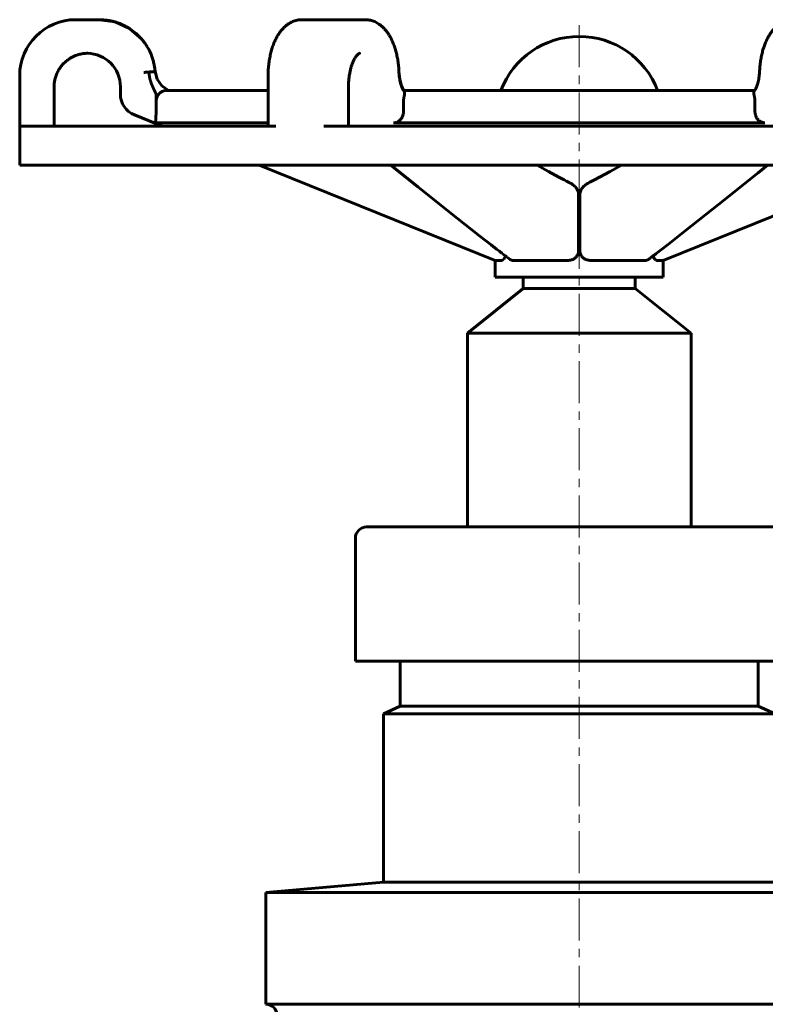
# Model space of a CAD drawing. Header units: millimetres. Extents: x 60 to 268, y 48 to 375.
# Tile 2 of 3: x 64 to 197, y 200 to 375. Entities that reach past the tile are written whole.
import ezdxf

# ---------------------------------------------------------------- set-up
doc = ezdxf.new("R2010")
doc.units = ezdxf.units.MM
doc.linetypes.add('K5LT_AXLED', pattern=[12, 7.5, -1.5, 1.5, -1.5])
doc.linetypes.add('K5LT_BASIC', pattern=[0])
doc.layers.add('Системный слой (1)', color=7, linetype='Continuous', true_color=0x6c6c6c)

# ---------------------------------------------------------------- blocks, each defined once
blk = doc.blocks.new('U0')
at = {"layer": 'Системный слой (1)', "color": 150, "linetype": 'K5LT_BASIC', "lineweight": 60, "true_color": 0x0080ff}
for p, q in [((177.01, 333.22), (177, 333.23)), ((177, 333.23), (177, 333.23)), ((177.01, 333.21), (177.01, 333.22)), ((177.03, 333.16), (177.01, 333.21)), ((177.01, 333.21), (177.01, 333.21)), ((177.05, 333.1), (177.03, 333.16)), ((177.06, 333.08), (177.05, 333.1)), ((177.07, 333.06), (177.06, 333.08)), ((177.07, 333.05), (177.07, 333.06)), ((177.07, 333.06), (177.07, 333.06)), ((177.09, 333.01), (177.07, 333.05)), ((177.11, 332.96), (177.09, 333.01)), ((177.12, 332.93), (177.11, 332.96)), ((177.13, 332.92), (177.12, 332.93)), ((177.13, 332.91), (177.13, 332.92)), ((177.13, 332.92), (177.13, 332.92)), ((177.16, 332.87), (177.13, 332.91)), ((177.19, 332.82), (177.16, 332.87)), ((177.2, 332.8), (177.19, 332.82)), ((177.21, 332.79), (177.2, 332.8)), ((177.21, 332.78), (177.21, 332.79)), ((177.24, 332.74), (177.21, 332.78)), ((177.21, 332.78), (177.21, 332.78)), ((177.27, 332.7), (177.24, 332.74)), ((177.28, 332.68), (177.27, 332.7)), ((177.29, 332.68), (177.28, 332.68)), ((177.29, 332.67), (177.29, 332.68)), ((177.33, 332.63), (177.29, 332.67)), ((177.29, 332.67), (177.29, 332.67)), ((177.35, 332.61), (177.33, 332.63)), ((177.36, 332.6), (177.35, 332.61)), ((177.37, 332.59), (177.36, 332.6)), ((177.39, 332.57), (177.37, 332.59)), ((177.37, 332.59), (177.37, 332.59)), ((177.37, 332.59), (177.37, 332.59)), ((177.41, 332.55), (177.39, 332.57)), ((177.42, 332.55), (177.41, 332.55)), ((177.42, 332.54), (177.42, 332.55)), ((177.43, 332.54), (177.42, 332.54)), ((177.42, 332.54), (177.42, 332.54)), ((177.44, 332.53), (177.43, 332.54)), ((177.46, 332.52), (177.44, 332.53)), ((177.47, 332.51), (177.46, 332.52)), ((177.49, 332.5), (177.47, 332.51)), ((177.47, 332.51), (177.47, 332.51)), ((177.47, 332.51), (177.47, 332.51)), ((177.47, 332.51), (177.47, 332.51)), ((177.5, 332.49), (177.49, 332.5)), ((177.51, 332.49), (177.5, 332.49)), ((177.51, 332.48), (177.51, 332.49)), ((177.52, 332.48), (177.51, 332.48)), ((177.53, 332.48), (177.52, 332.48)), ((177.52, 332.48), (177.52, 332.48)), ((177.55, 332.47), (177.53, 332.48)), ((177.56, 332.46), (177.55, 332.47)), ((177.55, 332.47), (177.55, 332.47)), ((177.57, 332.46), (177.56, 332.46)), ((177.56, 332.46), (177.56, 332.46)), ((177.56, 332.46), (177.56, 332.46)), ((177.59, 332.45), (177.57, 332.46)), ((177.6, 332.45), (177.59, 332.45)), ((177.6, 332.45), (177.6, 332.45)), ((177.62, 332.45), (177.6, 332.45)), ((177.6, 332.45), (177.6, 332.45)), ((177.6, 332.45), (177.6, 332.45)), ((177.63, 332.44), (177.62, 332.45)), ((177.64, 332.44), (177.63, 332.44)), ((177.65, 332.44), (177.64, 332.44)), ((177.64, 332.44), (177.64, 332.44)), ((177.69, 332.44), (177.65, 332.44)), ((177.65, 332.44), (177.65, 332.44))]:
    blk.add_line(p, q, dxfattribs=at)
blk = doc.blocks.new('U1')
at = {"layer": 'Системный слой (1)', "color": 150, "linetype": 'K5LT_BASIC', "lineweight": 60, "true_color": 0x0080ff}
for p, q in [((238.37, 356.44), (243.3, 358.43)), ((178.81, 332.44), (220.99, 349.44))]:
    blk.add_line(p, q, dxfattribs=at)
blk = doc.blocks.new('U2')
at = {"layer": 'Системный слой (1)', "color": 150, "linetype": 'K5LT_BASIC', "lineweight": 60, "true_color": 0x0080ff}
for p, q in [((167.45, 347.32), (169.31, 348.33)), ((169.31, 348.33), (171.34, 349.43)), ((171.34, 349.43), (171.36, 349.44)), ((165.83, 346.46), (166.06, 346.59)), ((166.06, 346.59), (166.52, 346.83)), ((166.52, 346.83), (167.45, 347.32)), ((165.27, 346.17), (165.45, 346.26)), ((165.45, 346.26), (165.45, 346.27)), ((165.45, 346.27), (165.45, 346.27)), ((165.45, 346.27), (165.45, 346.27)), ((165.45, 346.27), (165.45, 346.27)), ((165.45, 346.27), (165.46, 346.27)), ((165.45, 346.26), (165.45, 346.26)), ((165.45, 346.26), (165.45, 346.26)), ((165.45, 346.26), (165.45, 346.26)), ((165.45, 346.26), (165.45, 346.26)), ((165.45, 346.26), (165.45, 346.26)), ((165.45, 346.26), (165.45, 346.26)), ((165.46, 346.27), (165.48, 346.28)), ((165.46, 346.27), (165.46, 346.27)), ((165.46, 346.27), (165.46, 346.27)), ((165.48, 346.28), (165.5, 346.29)), ((165.5, 346.29), (165.52, 346.3)), ((165.52, 346.3), (165.53, 346.31)), ((165.53, 346.31), (165.53, 346.31)), ((165.53, 346.31), (165.53, 346.31)), ((165.53, 346.31), (165.54, 346.31)), ((165.54, 346.31), (165.56, 346.32)), ((165.54, 346.31), (165.54, 346.31)), ((165.56, 346.32), (165.59, 346.34)), ((165.59, 346.34), (165.59, 346.34)), ((165.59, 346.34), (165.59, 346.34)), ((165.59, 346.34), (165.59, 346.34)), ((165.59, 346.34), (165.59, 346.34)), ((165.59, 346.34), (165.6, 346.34)), ((165.6, 346.34), (165.61, 346.35)), ((165.6, 346.34), (165.6, 346.34)), ((165.6, 346.34), (165.6, 346.34)), ((165.6, 346.34), (165.6, 346.34)), ((165.6, 346.34), (165.6, 346.34)), ((165.6, 346.34), (165.6, 346.34)), ((165.6, 346.34), (165.6, 346.34)), ((165.6, 346.34), (165.6, 346.34)), ((165.61, 346.35), (165.63, 346.36)), ((165.61, 346.35), (165.61, 346.35)), ((165.63, 346.36), (165.66, 346.37)), ((165.66, 346.37), (165.72, 346.4)), ((165.72, 346.4), (165.83, 346.46))]:
    blk.add_line(p, q, dxfattribs=at)
blk = doc.blocks.new('U3')
at = {"layer": 'Системный слой (1)', "color": 150, "linetype": 'K5LT_BASIC', "lineweight": 60, "true_color": 0x0080ff}
for p, q in [((134.96, 345.58), (130.16, 349.44)), ((142.05, 339.93), (134.96, 345.58)), ((146.02, 336.79), (142.05, 339.93)), ((148.04, 335.21), (146.02, 336.79)), ((149.02, 334.45), (148.04, 335.21)), ((149.53, 334.06), (149.02, 334.45)), ((149.78, 333.87), (149.53, 334.06)), ((149.91, 333.77), (149.78, 333.87)), ((149.97, 333.72), (149.91, 333.77)), ((150.01, 333.7), (149.97, 333.72)), ((150.02, 333.68), (150.01, 333.7)), ((150.03, 333.68), (150.02, 333.68)), ((150.04, 333.67), (150.03, 333.68)), ((150.03, 333.68), (150.03, 333.68)), ((150.35, 333.44), (150.04, 333.67)), ((150.04, 333.67), (150.04, 333.67)), ((150.04, 333.67), (150.04, 333.67)), ((150.04, 333.67), (150.04, 333.67)), ((150.04, 333.67), (150.04, 333.67)), ((150.61, 333.24), (150.35, 333.44)), ((150.74, 333.14), (150.61, 333.24)), ((150.81, 333.09), (150.74, 333.14)), ((150.84, 333.06), (150.81, 333.09)), ((150.86, 333.05), (150.84, 333.06)), ((150.87, 333.04), (150.86, 333.05)), ((150.88, 333.04), (150.87, 333.04)), ((150.87, 333.04), (150.87, 333.04)), ((150.88, 333.03), (150.88, 333.04)), ((150.89, 333.03), (150.88, 333.03)), ((150.88, 333.03), (150.88, 333.03)), ((150.92, 333), (150.89, 333.03)), ((150.94, 332.99), (150.92, 333)), ((150.95, 332.98), (150.94, 332.99)), ((150.96, 332.98), (150.95, 332.98)), ((150.96, 332.97), (150.96, 332.98)), ((150.97, 332.97), (150.96, 332.97)), ((150.96, 332.97), (150.96, 332.97)), ((151.25, 332.76), (150.97, 332.97)), ((150.97, 332.97), (150.97, 332.97)), ((150.97, 332.97), (150.97, 332.97)), ((151.46, 332.6), (151.25, 332.76))]:
    blk.add_line(p, q, dxfattribs=at)
blk = doc.blocks.new('U6')
at = {"layer": 'Системный слой (1)', "color": 150, "linetype": 'K5LT_BASIC', "lineweight": 60, "true_color": 0x0080ff}
for p, q in [((195.8, 348.1), (197.46, 349.44)), ((188.72, 342.44), (195.8, 348.1)), ((182.74, 337.69), (188.72, 342.44)), ((179.74, 335.34), (182.74, 337.69)), ((178.25, 334.18), (179.74, 335.34)), ((176.16, 332.6), (176.38, 332.76)), ((176.38, 332.76), (176.38, 332.77)), ((176.38, 332.77), (176.38, 332.77)), ((176.38, 332.77), (176.39, 332.77)), ((176.38, 332.76), (176.38, 332.76)), ((176.39, 332.77), (176.4, 332.78)), ((176.39, 332.77), (176.39, 332.77)), ((176.4, 332.78), (176.41, 332.79)), ((176.41, 332.79), (176.43, 332.8)), ((176.43, 332.8), (176.43, 332.81)), ((176.43, 332.81), (176.44, 332.81)), ((176.44, 332.81), (176.44, 332.81)), ((176.44, 332.81), (176.44, 332.81)), ((176.44, 332.81), (176.45, 332.81)), ((176.45, 332.81), (176.45, 332.82)), ((176.45, 332.82), (176.45, 332.82)), ((176.45, 332.82), (176.45, 332.82)), ((176.45, 332.82), (176.46, 332.82)), ((176.46, 332.82), (176.46, 332.83)), ((176.46, 332.83), (176.47, 332.83)), ((176.46, 332.82), (176.46, 332.82)), ((176.47, 332.83), (176.48, 332.84)), ((176.48, 332.84), (176.49, 332.85)), ((176.49, 332.85), (176.51, 332.86)), ((176.51, 332.86), (176.53, 332.88)), ((176.53, 332.88), (176.54, 332.88)), ((176.54, 332.88), (176.55, 332.89)), ((176.55, 332.89), (176.58, 332.91)), ((176.58, 332.91), (176.59, 332.92)), ((176.59, 332.92), (176.61, 332.93)), ((176.61, 332.94), (176.64, 332.96)), ((176.61, 332.93), (176.61, 332.94)), ((176.64, 332.96), (176.7, 333.01)), ((176.7, 333.01), (176.74, 333.04)), ((176.74, 333.04), (176.74, 333.04)), ((176.74, 333.04), (176.75, 333.04)), ((176.75, 333.04), (176.75, 333.05)), ((176.75, 333.05), (176.77, 333.05)), ((176.75, 333.04), (176.75, 333.04)), ((176.77, 333.05), (176.79, 333.07)), ((176.79, 333.07), (176.84, 333.11)), ((176.84, 333.11), (176.93, 333.18)), ((176.93, 333.18), (177.11, 333.31)), ((177.11, 333.31), (177.48, 333.6)), ((177.48, 333.6), (178.25, 334.18))]:
    blk.add_line(p, q, dxfattribs=at)
blk = doc.blocks.new('U7')
at = {"layer": 'Системный слой (1)', "color": 150, "linetype": 'K5LT_BASIC', "lineweight": 60, "true_color": 0x0080ff}
for p, q in [((73.07, 368.69), (73.43, 368.88)), ((73.43, 368.88), (73.81, 369.03)), ((73.81, 369.03), (74.19, 369.17))]:
    blk.add_line(p, q, dxfattribs=at)
blk = doc.blocks.new('U8')
at = {"layer": 'Системный слой (1)', "color": 150, "linetype": 'K5LT_BASIC', "lineweight": 60, "true_color": 0x0080ff}
for p, q in [((156.28, 349.43), (156.26, 349.44)), ((158.31, 348.33), (156.28, 349.43)), ((160.17, 347.32), (158.31, 348.33)), ((161.1, 346.83), (160.17, 347.32)), ((161.55, 346.59), (161.1, 346.83)), ((161.79, 346.46), (161.55, 346.59)), ((161.9, 346.4), (161.79, 346.46)), ((161.96, 346.37), (161.9, 346.4)), ((161.99, 346.36), (161.96, 346.37)), ((162.01, 346.35), (161.99, 346.36)), ((162.02, 346.34), (162.01, 346.35)), ((162.01, 346.35), (162.01, 346.35)), ((162.03, 346.34), (162.02, 346.34)), ((162.02, 346.34), (162.02, 346.34)), ((162.02, 346.34), (162.02, 346.34)), ((162.02, 346.34), (162.02, 346.34)), ((162.02, 346.34), (162.02, 346.34)), ((162.02, 346.34), (162.02, 346.34)), ((162.02, 346.34), (162.02, 346.34)), ((162.02, 346.34), (162.02, 346.34)), ((162.02, 346.34), (162.02, 346.34)), ((162.06, 346.32), (162.03, 346.34)), ((162.03, 346.34), (162.03, 346.34)), ((162.03, 346.34), (162.03, 346.34)), ((162.03, 346.34), (162.03, 346.34)), ((162.07, 346.31), (162.06, 346.32)), ((162.08, 346.31), (162.07, 346.31)), ((162.09, 346.31), (162.08, 346.31)), ((162.09, 346.3), (162.09, 346.31)), ((162.09, 346.31), (162.09, 346.31)), ((162.09, 346.31), (162.09, 346.31)), ((162.12, 346.29), (162.09, 346.3)), ((162.14, 346.28), (162.12, 346.29)), ((162.16, 346.27), (162.14, 346.28)), ((162.17, 346.27), (162.16, 346.27)), ((162.16, 346.27), (162.16, 346.27)), ((162.16, 346.27), (162.16, 346.27)), ((162.16, 346.27), (162.16, 346.27)), ((162.17, 346.26), (162.17, 346.27)), ((162.17, 346.27), (162.17, 346.27)), ((162.17, 346.27), (162.17, 346.27)), ((162.35, 346.17), (162.17, 346.26)), ((162.17, 346.26), (162.17, 346.26)), ((162.17, 346.26), (162.17, 346.26)), ((162.17, 346.26), (162.17, 346.26)), ((162.17, 346.26), (162.17, 346.26)), ((162.17, 346.26), (162.17, 346.26)), ((162.17, 346.26), (162.17, 346.26))]:
    blk.add_line(p, q, dxfattribs=at)
blk = doc.blocks.new('U11')
at = {"layer": 'Системный слой (1)', "color": 150, "linetype": 'K5LT_BASIC', "lineweight": 60, "true_color": 0x0080ff}
for p, q in [((150.02, 332.45), (150.02, 332.45)), ((150.02, 332.45), (150.03, 332.45)), ((150.03, 332.45), (150.05, 332.46)), ((150.05, 332.46), (150.06, 332.46)), ((150.06, 332.46), (150.07, 332.47)), ((150.06, 332.46), (150.06, 332.46)), ((150.06, 332.46), (150.06, 332.46)), ((150.07, 332.47), (150.09, 332.48)), ((150.07, 332.47), (150.07, 332.47)), ((150.09, 332.48), (150.1, 332.48)), ((150.1, 332.48), (150.11, 332.49)), ((150.1, 332.48), (150.1, 332.48)), ((150.1, 332.48), (150.1, 332.48)), ((150.11, 332.49), (150.12, 332.49)), ((150.12, 332.49), (150.13, 332.5)), ((150.13, 332.5), (150.15, 332.51)), ((150.15, 332.51), (150.16, 332.52)), ((150.15, 332.51), (150.15, 332.51)), ((150.15, 332.51), (150.15, 332.51)), ((150.15, 332.51), (150.15, 332.51)), ((150.16, 332.52), (150.18, 332.53)), ((150.18, 332.53), (150.19, 332.54)), ((150.19, 332.54), (150.2, 332.54)), ((150.2, 332.54), (150.2, 332.55)), ((150.2, 332.55), (150.21, 332.55)), ((150.2, 332.54), (150.2, 332.54)), ((150.21, 332.55), (150.23, 332.57)), ((150.23, 332.57), (150.25, 332.59)), ((150.25, 332.59), (150.26, 332.6)), ((150.25, 332.59), (150.25, 332.59)), ((150.25, 332.59), (150.25, 332.59)), ((150.26, 332.6), (150.27, 332.61)), ((150.27, 332.61), (150.29, 332.63)), ((150.29, 332.63), (150.33, 332.67)), ((150.33, 332.67), (150.33, 332.68)), ((150.33, 332.68), (150.34, 332.68)), ((150.33, 332.67), (150.33, 332.67)), ((150.34, 332.68), (150.35, 332.7)), ((150.35, 332.7), (150.38, 332.74)), ((150.38, 332.74), (150.41, 332.78)), ((150.41, 332.79), (150.42, 332.8)), ((150.41, 332.78), (150.41, 332.79)), ((150.41, 332.78), (150.41, 332.78)), ((150.42, 332.8), (150.43, 332.82)), ((150.43, 332.82), (150.46, 332.87)), ((150.46, 332.87), (150.48, 332.91)), ((150.48, 332.91), (150.49, 332.92)), ((150.49, 332.92), (150.5, 332.93)), ((150.49, 332.92), (150.49, 332.92)), ((150.5, 332.93), (150.51, 332.96)), ((150.51, 332.96), (150.53, 333.01)), ((150.53, 333.01), (150.55, 333.05)), ((150.55, 333.06), (150.56, 333.08)), ((150.55, 333.05), (150.55, 333.06)), ((150.55, 333.06), (150.55, 333.06)), ((150.56, 333.08), (150.57, 333.1)), ((150.57, 333.1), (150.59, 333.16)), ((150.59, 333.16), (150.61, 333.21)), ((150.61, 333.22), (150.62, 333.23)), ((150.61, 333.21), (150.61, 333.22)), ((150.61, 333.21), (150.61, 333.21)), ((150.62, 333.23), (150.62, 333.23)), ((149.93, 332.44), (149.97, 332.44)), ((149.97, 332.44), (149.97, 332.44)), ((149.97, 332.44), (149.98, 332.44)), ((149.98, 332.44), (149.98, 332.44)), ((149.98, 332.44), (149.99, 332.44)), ((149.99, 332.44), (150, 332.45)), ((150, 332.45), (150.01, 332.45)), ((150.01, 332.45), (150.02, 332.45)), ((150.02, 332.45), (150.02, 332.45))]:
    blk.add_line(p, q, dxfattribs=at)
blk = doc.blocks.new('U12')
at = {"layer": 'Системный слой (1)', "color": 150, "linetype": 'K5LT_BASIC', "lineweight": 60, "true_color": 0x0080ff}
for p, q in [((86.95, 366.09), (86.9, 366.08)), ((87.01, 366.09), (86.95, 366.09)), ((87.04, 366.09), (87.01, 366.09)), ((87.06, 366.1), (87.04, 366.09)), ((87.07, 366.1), (87.06, 366.1)), ((87.06, 366.1), (87.06, 366.1)), ((87.11, 366.1), (87.07, 366.1)), ((87.17, 366.1), (87.11, 366.1)), ((87.2, 366.11), (87.17, 366.1)), ((87.21, 366.11), (87.2, 366.11)), ((87.22, 366.11), (87.21, 366.11)), ((87.23, 366.11), (87.22, 366.11)), ((87.25, 366.11), (87.23, 366.11)), ((87.32, 366.12), (87.25, 366.11)), ((87.35, 366.12), (87.32, 366.12)), ((87.36, 366.12), (87.35, 366.12)), ((87.37, 366.12), (87.36, 366.12)), ((87.42, 366.12), (87.37, 366.12)), ((87.37, 366.12), (87.37, 366.12)), ((87.49, 366.13), (87.42, 366.12)), ((87.52, 366.13), (87.49, 366.13)), ((87.54, 366.13), (87.52, 366.13)), ((87.55, 366.13), (87.54, 366.13)), ((87.62, 366.14), (87.55, 366.14)), ((87.55, 366.14), (87.55, 366.13)), ((87.68, 366.15), (87.62, 366.14)), ((87.71, 366.15), (87.68, 366.15)), ((87.73, 366.15), (87.71, 366.15)), ((87.74, 366.15), (87.73, 366.15)), ((87.73, 366.15), (87.73, 366.15)), ((87.8, 366.16), (87.74, 366.15)), ((87.84, 366.16), (87.8, 366.16)), ((87.86, 366.16), (87.84, 366.16)), ((87.87, 366.16), (87.86, 366.16)), ((87.88, 366.16), (87.87, 366.16)), ((87.92, 366.17), (87.88, 366.16)), ((87.88, 366.16), (87.88, 366.16)), ((87.94, 366.17), (87.92, 366.17)), ((87.95, 366.17), (87.94, 366.17)), ((87.96, 366.17), (87.95, 366.17)), ((87.98, 366.17), (87.96, 366.17)), ((87.96, 366.17), (87.96, 366.17)), ((87.96, 366.17), (87.96, 366.17)), ((87.99, 366.17), (87.98, 366.17)), ((88, 366.17), (87.99, 366.17)), ((88.01, 366.18), (88, 366.17)), ((88, 366.17), (88, 366.17)), ((88, 366.17), (88, 366.17)), ((88, 366.17), (88, 366.17)), ((88, 366.17), (88, 366.17)), ((88.02, 366.18), (88.01, 366.18)), ((88.02, 366.18), (88.02, 366.18)), ((88.02, 366.18), (88.02, 366.18)), ((88.02, 366.18), (88.02, 366.18)), ((88.02, 366.18), (88.02, 366.18)), ((88.02, 366.18), (88.02, 366.18)), ((88.02, 366.18), (88.02, 366.18)), ((88.02, 366.18), (88.02, 366.18)), ((88.02, 366.18), (88.02, 366.18)), ((88.02, 366.18), (88.02, 366.18))]:
    blk.add_line(p, q, dxfattribs=at)
blk = doc.blocks.new('U13')
at = {"layer": 'Системный слой (1)', "color": 150, "linetype": 'K5LT_BASIC', "lineweight": 60, "true_color": 0x0080ff}
for p, q in [((88.38, 364.79), (88.02, 366.18)), ((89.2, 363.62), (88.38, 364.79)), ((90.38, 362.81), (89.2, 363.62))]:
    blk.add_line(p, q, dxfattribs=at)
blk = doc.blocks.new('U14')
at = {"layer": 'Системный слой (1)', "color": 150, "linetype": 'K5LT_BASIC', "lineweight": 60, "true_color": 0x0080ff}
for p, q in [((131.73, 364.78), (131.59, 366.11)), ((132.04, 363.63), (131.73, 364.78)), ((132.43, 362.81), (132.04, 363.63))]:
    blk.add_line(p, q, dxfattribs=at)
blk = doc.blocks.new('U15')
at = {"layer": 'Системный слой (1)', "color": 150, "linetype": 'K5LT_BASIC', "lineweight": 60, "true_color": 0x0080ff}
for p, q in [((78.02, 375.44), (80.85, 375.03)), ((80.85, 375.03), (83.45, 373.84)), ((83.45, 373.84), (85.61, 371.96)), ((87.97, 366.57), (88.01, 366.18))]:
    blk.add_line(p, q, dxfattribs=at)
blk = doc.blocks.new('U16')
at = {"layer": 'Системный слой (1)', "color": 150, "linetype": 'K5LT_BASIC', "lineweight": 60, "true_color": 0x0080ff}
for p, q in [((89.25, 356.44), (84.31, 358.43)), ((148.81, 332.44), (106.62, 349.44))]:
    blk.add_line(p, q, dxfattribs=at)

msp = doc.modelspace()

# ---------------------------------------------------------------- linework, layer by layer
at = {"layer": 'Системный слой (1)', "color": 150, "linetype": 'K5LT_BASIC', "lineweight": 60, "true_color": 0x0080ff}
for p, q in [((73.97, 375.44), (73.81, 375.44)), ((78.02, 375.44), (73.97, 375.44)), ((78.02, 375.44), (78.02, 375.44)), ((78.02, 375.44), (78.02, 375.44)), ((123.57, 375.44), (114.21, 375.44)), ((114.21, 375.44), (114.21, 375.44)), ((125.59, 375.44), (123.57, 375.44)), ((125.59, 375.44), (125.59, 375.44)), ((75.97, 369.44), (75.98, 369.44)), ((75.98, 369.44), (75.97, 369.44)), ((124.57, 369.44), (124.57, 369.44)), ((124.57, 369.44), (124.57, 369.44)), ((86.01, 366.02), (86.9, 366.08)), ((88.01, 366.18), (88.02, 366.18)), ((63.81, 365.44), (63.81, 349.44)), ((108.2, 356.44), (108.2, 365.44)), ((69.96, 356.44), (69.96, 363.44)), ((81.81, 363.44), (81.81, 362.14)), ((108.2, 362.81), (90.07, 362.81)), ((122.57, 356.44), (122.57, 363.44)), ((195.19, 362.81), (132.43, 362.81)), ((88.18, 360.81), (88.18, 362.02)), ((88.18, 359.1), (88.18, 360.81)), ((132.41, 359.1), (132.41, 360.81)), ((195.21, 359.1), (195.21, 360.81)), ((63.93, 356.44), (63.96, 356.44)), ((64.03, 356.44), (63.96, 356.44)), ((64.03, 356.44), (65.26, 356.44)), ((65.26, 356.44), (106.36, 356.44)), ((108.2, 357.02), (88.02, 357.02)), ((106.36, 356.44), (108.77, 356.44)), ((109.11, 356.44), (108.77, 356.44)), ((109.6, 356.44), (109.11, 356.44)), ((118.14, 356.44), (118.66, 356.44)), ((119.07, 356.44), (118.66, 356.44)), ((119.07, 356.44), (122.71, 356.44)), ((122.71, 356.44), (204.91, 356.44)), ((141.73, 357.02), (130.64, 357.02)), ((196.98, 357.02), (141.73, 357.02)), ((63.93, 349.44), (63.81, 349.44)), ((65.26, 349.44), (63.93, 349.44)), ((106.36, 349.44), (65.26, 349.44)), ((109.6, 349.44), (106.36, 349.44)), ((118.14, 349.44), (109.6, 349.44)), ((122.71, 349.44), (118.14, 349.44)), ((204.91, 349.44), (122.71, 349.44)), ((163.7, 334.24), (163.7, 344.12)), ((163.92, 334.24), (163.92, 344.12)), ((148.81, 332.44), (148.81, 329.44)), ((149.93, 332.44), (148.81, 332.44)), ((159.45, 332.44), (151.94, 332.44)), ((161.79, 332.44), (159.45, 332.44)), ((171.31, 332.44), (165.82, 332.44)), ((175.67, 332.44), (171.31, 332.44)), ((178.81, 332.44), (177.69, 332.44)), ((178.81, 332.44), (178.81, 329.44)), ((171.31, 329.44), (148.81, 329.44)), ((153.81, 327.44), (153.81, 329.44)), ((178.81, 329.44), (171.31, 329.44)), ((173.81, 327.44), (173.81, 329.44)), ((153.81, 327.44), (143.81, 319.44)), ((153.81, 327.44), (173.81, 327.44)), ((173.81, 327.44), (183.81, 319.44)), ((143.81, 284.81), (143.81, 319.44)), ((143.81, 319.44), (183.81, 319.44)), ((183.81, 284.81), (183.81, 319.44)), ((125.81, 284.81), (201.81, 284.81)), ((123.81, 260.81), (123.81, 282.81)), ((123.81, 260.81), (203.81, 260.81)), ((131.81, 252.81), (131.81, 260.81)), ((195.81, 252.81), (195.81, 260.81)), ((131.81, 252.81), (128.81, 251.44)), ((131.81, 252.81), (195.81, 252.81)), ((195.81, 252.81), (198.81, 251.44)), ((128.81, 221.38), (128.81, 251.44)), ((128.81, 251.44), (198.81, 251.44)), ((128.81, 221.38), (107.81, 219.54)), ((128.81, 221.38), (163.81, 221.38)), ((163.81, 221.38), (198.81, 221.38)), ((107.81, 219.54), (163.81, 219.54)), ((107.81, 199.54), (107.81, 219.54)), ((163.81, 219.54), (219.81, 219.54)), ((107.81, 199.54), (219.81, 199.54))]:
    msp.add_line(p, q, dxfattribs=at)
at = {"layer": 'Системный слой (1)', "color": 30, "linetype": 'K5LT_AXLED', "lineweight": 18, "true_color": 0xff8000}
msp.add_line((163.81, 374.44), (163.81, 169.44), dxfattribs=at)
at = {"layer": 'Системный слой (1)', "color": 150, "linetype": 'K5LT_BASIC', "lineweight": 60, "true_color": 0x0080ff}
for centre, radius, start, end in [((73.81, 365.44), 10, 90, 180), ((163.81, 357.44), 15, 90, 158.9942), ((163.81, 357.44), 15, 21.0058, 90), ((75.81, 363.44), 6, 0, 89.2056), ((85.81, 362.14), 4, 180, 248.0513), ((125.81, 282.81), 2, 90, 180), ((107.81, 197.54), 2, 0, 90)]:
    msp.add_arc(centre, radius, start, end, dxfattribs=at)
msp.add_ellipse((90.17, 360.81), major_axis=(0, -2), ratio=0.995242, start_param=4.198687, end_param=4.712389, dxfattribs=at)
for points, knots in [([(78.02, 375.44), (78.37, 375.44), (78.73, 375.42), (79.28, 375.36), (79.48, 375.33), (79.77, 375.28), (79.86, 375.27), (79.98, 375.24), (80.01, 375.24), (80.07, 375.23), (80.1, 375.22), (80.15, 375.21), (80.17, 375.2), (80.23, 375.19), (80.27, 375.18), (80.37, 375.16), (80.44, 375.14), (80.65, 375.09), (80.78, 375.05), (81.18, 374.93), (81.44, 374.84), (82.01, 374.61), (82.33, 374.47), (82.99, 374.13), (83.33, 373.93), (83.99, 373.48), (84.31, 373.23), (84.91, 372.71), (85.19, 372.43), (85.51, 372.07), (85.57, 372.02), (85.82, 371.7), (86.03, 371.45), (86.45, 370.85), (86.67, 370.5), (87.04, 369.81), (87.2, 369.46), (87.48, 368.74), (87.6, 368.38), (87.77, 367.75), (87.82, 367.49), (87.89, 367.15), (87.9, 367.05), (87.94, 366.84), (87.96, 366.7), (87.97, 366.58), (87.97, 366.57), (87.98, 366.45), (88, 366.32), (88.01, 366.2), (88.01, 366.19), (88.01, 366.18), (88.01, 366.18), (88.01, 366.18)], [0, 0, 0, 0, 1.837465, 1.837465, 2.901532, 2.901532, 3.378842, 3.378842, 3.534624, 3.534624, 3.690407, 3.690407, 3.810506, 3.810506, 4.004942, 4.004942, 4.370937, 4.370937, 5.09149, 5.09149, 6.526878, 6.526878, 8.317306, 8.317306, 10.393751, 10.393751, 12.46332, 12.46332, 14.550805, 14.550805, 14.939441, 14.939441, 16.653776, 16.653776, 18.768203, 18.768203, 20.747934, 20.747934, 22.774656, 22.774656, 24.120538, 24.120538, 24.605504, 24.605504, 25.267995, 25.267995, 25.278171, 25.278171, 25.920749, 25.920749, 25.97173, 25.97173, 25.972515, 25.972515, 25.972515, 25.972515]), ([(108.2, 365.44), (108.2, 365.82), (108.22, 366.2), (108.26, 366.93), (108.3, 367.29), (108.38, 367.98), (108.44, 368.32), (108.56, 368.96), (108.63, 369.27), (108.78, 369.87), (108.86, 370.16), (109.04, 370.7), (109.14, 370.96), (109.34, 371.46), (109.44, 371.69), (109.65, 372.12), (109.76, 372.32), (109.98, 372.7), (110.1, 372.89), (110.34, 373.24), (110.47, 373.4), (110.72, 373.7), (110.84, 373.84), (111.1, 374.1), (111.22, 374.22), (111.48, 374.44), (111.61, 374.54), (111.88, 374.73), (112.02, 374.81), (112.29, 374.96), (112.43, 375.03), (112.7, 375.15), (112.84, 375.2), (113.12, 375.29), (113.26, 375.33), (113.54, 375.38), (113.68, 375.4), (113.94, 375.43), (114.07, 375.44), (114.2, 375.44), (114.21, 375.44), (114.21, 375.44)], [0, 0, 0, 0, 1.446256, 1.446256, 2.822851, 2.822851, 4.151118, 4.151118, 5.423041, 5.423041, 6.64774, 6.64774, 7.824935, 7.824935, 8.950814, 8.950814, 9.963181, 9.963181, 10.98842, 10.98842, 11.966506, 11.966506, 12.894652, 12.894652, 13.738413, 13.738413, 14.579971, 14.579971, 15.379728, 15.379728, 16.153094, 16.153094, 16.906541, 16.906541, 17.632619, 17.632619, 18.330437, 18.330437, 18.976155, 18.976155, 18.999046, 18.999046, 18.999046, 18.999046]), ([(131.59, 366.11), (131.58, 366.45), (131.55, 366.79), (131.49, 367.45), (131.45, 367.77), (131.36, 368.39), (131.3, 368.7), (131.17, 369.28), (131.11, 369.56), (130.96, 370.11), (130.87, 370.38), (130.69, 370.9), (130.6, 371.15), (130.4, 371.62), (130.29, 371.84), (130.08, 372.26), (129.97, 372.45), (129.75, 372.81), (129.64, 372.99), (129.4, 373.32), (129.28, 373.48), (129.03, 373.77), (128.91, 373.9), (128.66, 374.15), (128.53, 374.26), (128.28, 374.47), (128.15, 374.57), (127.89, 374.74), (127.76, 374.82), (127.51, 374.96), (127.38, 375.03), (127.13, 375.14), (127.01, 375.18), (126.75, 375.27), (126.62, 375.31), (126.36, 375.37), (126.23, 375.39), (125.97, 375.42), (125.84, 375.43), (125.67, 375.44), (125.63, 375.44), (125.59, 375.44)], [0, 0, 0, 0, 1.373195, 1.373195, 2.671842, 2.671842, 3.953263, 3.953263, 5.163013, 5.163013, 6.39554, 6.39554, 7.586808, 7.586808, 8.729015, 8.729015, 9.767598, 9.767598, 10.806429, 10.806429, 11.792084, 11.792084, 12.733212, 12.733212, 13.601584, 13.601584, 14.449148, 14.449148, 15.247253, 15.247253, 15.984765, 15.984765, 16.689665, 16.689665, 17.41289, 17.41289, 18.113331, 18.113331, 18.80349, 18.80349, 18.998988, 18.998988, 18.998988, 18.998988]), ([(131.59, 366.11), (131.58, 366.45), (131.55, 366.79), (131.49, 367.45), (131.45, 367.77), (131.36, 368.39), (131.3, 368.7), (131.17, 369.28), (131.11, 369.56), (130.96, 370.11), (130.87, 370.38), (130.69, 370.9), (130.6, 371.15), (130.4, 371.62), (130.29, 371.84), (130.08, 372.26), (129.97, 372.45), (129.75, 372.81), (129.64, 372.99), (129.4, 373.32), (129.28, 373.48), (129.03, 373.77), (128.91, 373.9), (128.66, 374.15), (128.53, 374.26), (128.28, 374.47), (128.15, 374.57), (127.89, 374.74), (127.76, 374.82), (127.51, 374.96), (127.38, 375.03), (127.13, 375.14), (127.01, 375.18), (126.75, 375.27), (126.62, 375.31), (126.36, 375.37), (126.23, 375.39), (125.97, 375.42), (125.84, 375.43), (125.67, 375.44), (125.63, 375.44), (125.59, 375.44)], [0, 0, 0, 0, 1.373195, 1.373195, 2.671842, 2.671842, 3.953263, 3.953263, 5.163013, 5.163013, 6.39554, 6.39554, 7.586808, 7.586808, 8.729015, 8.729015, 9.767598, 9.767598, 10.806429, 10.806429, 11.792084, 11.792084, 12.733212, 12.733212, 13.601584, 13.601584, 14.449148, 14.449148, 15.247253, 15.247253, 15.984765, 15.984765, 16.689665, 16.689665, 17.41289, 17.41289, 18.113331, 18.113331, 18.80349, 18.80349, 18.998988, 18.998988, 18.998988, 18.998988]), ([(196.03, 366.11), (196.04, 366.45), (196.07, 366.79), (196.13, 367.45), (196.17, 367.77), (196.26, 368.39), (196.32, 368.7), (196.44, 369.28), (196.51, 369.56), (196.66, 370.11), (196.75, 370.38), (196.93, 370.9), (197.02, 371.15), (197.22, 371.62), (197.33, 371.84), (197.54, 372.26), (197.64, 372.45), (197.87, 372.81), (197.98, 372.99), (198.22, 373.32), (198.34, 373.48), (198.59, 373.77), (198.71, 373.9), (198.96, 374.15), (199.09, 374.26), (199.34, 374.47), (199.47, 374.57), (199.73, 374.74), (199.85, 374.82), (200.11, 374.96), (200.23, 375.03), (200.48, 375.14), (200.61, 375.18), (200.87, 375.27), (201, 375.31), (201.26, 375.37), (201.39, 375.39), (201.65, 375.42), (201.78, 375.43), (201.95, 375.44), (201.99, 375.44), (202.03, 375.44)], [0, 0, 0, 0, 1.373195, 1.373195, 2.671842, 2.671842, 3.953263, 3.953263, 5.163013, 5.163013, 6.39554, 6.39554, 7.586808, 7.586808, 8.729015, 8.729015, 9.767598, 9.767598, 10.806429, 10.806429, 11.792084, 11.792084, 12.733212, 12.733212, 13.601584, 13.601584, 14.449148, 14.449148, 15.247253, 15.247253, 15.984765, 15.984765, 16.689665, 16.689665, 17.41289, 17.41289, 18.113331, 18.113331, 18.80349, 18.80349, 18.998988, 18.998988, 18.998988, 18.998988]), ([(69.96, 363.44), (69.96, 363.67), (69.97, 363.89), (70.02, 364.33), (70.06, 364.55), (70.17, 365.02), (70.24, 365.26), (70.41, 365.73), (70.51, 365.96), (70.75, 366.41), (70.87, 366.63), (71.16, 367.03), (71.31, 367.23), (71.63, 367.6), (71.81, 367.77), (72.18, 368.09), (72.37, 368.24), (72.73, 368.49), (72.9, 368.59), (73.11, 368.72), (73.15, 368.74), (73.41, 368.87), (73.63, 368.97), (73.97, 369.09), (74.08, 369.13), (74.31, 369.2), (74.43, 369.24), (74.78, 369.32), (75.02, 369.37), (75.44, 369.42), (75.62, 369.42), (75.83, 369.44), (75.86, 369.44), (75.9, 369.44), (75.9, 369.44), (75.92, 369.44), (75.95, 369.44), (75.97, 369.44)], [0, 0, 0, 0, 1.069094, 1.069094, 2.146935, 2.146935, 3.344814, 3.344814, 4.538409, 4.538409, 5.73882, 5.73882, 6.907473, 6.907473, 8.080637, 8.080637, 9.243807, 9.243807, 10.182766, 10.182766, 10.405106, 10.405106, 11.559562, 11.559562, 12.112383, 12.112383, 12.710883, 12.710883, 13.857187, 13.857187, 14.725404, 14.725404, 14.871068, 14.871068, 14.887189, 14.887189, 14.991547, 14.991547, 14.991547, 14.991547]), ([(124.57, 369.44), (124.57, 369.44), (124.57, 369.44), (124.57, 369.44), (124.57, 369.44), (124.57, 369.44), (124.56, 369.44), (124.55, 369.43), (124.54, 369.43), (124.52, 369.42), (124.51, 369.42), (124.48, 369.4), (124.46, 369.39), (124.42, 369.37), (124.4, 369.35), (124.34, 369.31), (124.31, 369.28), (124.24, 369.22), (124.2, 369.18), (124.12, 369.1), (124.07, 369.05), (123.97, 368.93), (123.92, 368.86), (123.81, 368.7), (123.76, 368.61), (123.64, 368.42), (123.58, 368.31), (123.46, 368.07), (123.4, 367.93), (123.28, 367.64), (123.22, 367.48), (123.1, 367.14), (123.04, 366.96), (122.94, 366.58), (122.89, 366.38), (122.8, 365.95), (122.76, 365.72), (122.68, 365.24), (122.65, 364.98), (122.6, 364.46), (122.58, 364.18), (122.57, 363.75), (122.57, 363.6), (122.57, 363.44)], [0, 0, 0, 0, 0.164662, 0.164662, 0.352517, 0.352517, 0.706829, 0.706829, 1.076972, 1.076972, 1.459174, 1.459174, 1.854803, 1.854803, 2.267596, 2.267596, 2.701289, 2.701289, 3.162678, 3.162678, 3.651348, 3.651348, 4.168262, 4.168262, 4.725008, 4.725008, 5.312629, 5.312629, 5.945852, 5.945852, 6.613796, 6.613796, 7.323932, 7.323932, 8.037804, 8.037804, 8.81715, 8.81715, 9.641122, 9.641122, 10.504089, 10.504089, 11, 11, 11, 11]), ([(124.57, 369.44), (124.57, 369.44), (124.57, 369.44), (124.57, 369.44), (124.57, 369.44), (124.57, 369.44), (124.57, 369.44), (124.57, 369.44), (124.57, 369.44), (124.57, 369.44), (124.57, 369.44), (124.57, 369.44), (124.57, 369.44), (124.57, 369.44)], [0, 0, 0, 0, 1.4, 1.4, 2.8, 2.8, 4.2, 4.2, 5.6, 5.6, 6.983997, 6.983997, 7, 7, 7, 7]), ([(88.01, 366.18), (88.01, 366.18), (88.01, 366.18), (87.99, 366.18), (87.95, 366.17), (87.87, 366.16), (87.74, 366.15), (87.56, 366.14), (87.3, 366.12), (87, 366.09), (86.68, 366.07), (86.39, 366.05), (86.18, 366.03), (86.06, 366.02), (86.01, 366.02)], [0.0423207, 0.0423207, 0.0423207, 0.0423207, 0.0661799, 0.1309442, 0.1942675, 0.2708067, 0.3602987, 0.4637478, 0.571727, 0.6868885, 0.8027155, 0.8930771, 0.9570427, 1, 1, 1, 1]), ([(86.9, 366.08), (86.91, 366.01), (86.91, 365.94), (86.92, 365.82), (86.93, 365.75), (86.94, 365.63), (86.96, 365.52), (86.98, 365.4), (87, 365.28), (87.02, 365.15), (87.05, 365.03), (87.08, 364.9), (87.11, 364.77), (87.14, 364.64), (87.18, 364.51), (87.22, 364.38), (87.26, 364.25), (87.31, 364.11), (87.35, 363.99), (87.39, 363.91), (87.42, 363.82), (87.46, 363.73), (87.51, 363.6), (87.56, 363.48), (87.62, 363.37), (87.67, 363.26), (87.71, 363.17), (87.74, 363.1), (87.77, 363.03), (87.82, 362.94), (87.86, 362.85), (87.91, 362.76), (87.95, 362.68), (87.98, 362.6), (88.01, 362.54), (88.03, 362.5), (88.05, 362.46), (88.07, 362.41), (88.09, 362.36), (88.11, 362.31), (88.13, 362.26), (88.14, 362.23), (88.15, 362.21), (88.15, 362.19), (88.16, 362.17), (88.17, 362.14), (88.17, 362.12), (88.17, 362.11), (88.17, 362.1), (88.18, 362.08), (88.18, 362.07), (88.18, 362.06), (88.18, 362.05), (88.18, 362.04), (88.18, 362.03), (88.18, 362.02), (88.18, 362.02)], [0, 0, 0, 0, 0.051513, 0.051703, 0.078007, 0.10489, 0.132065, 0.160079, 0.188645, 0.218029, 0.247675, 0.278088, 0.308999, 0.34159, 0.372512, 0.40481, 0.437303, 0.469958, 0.502577, 0.526373, 0.53475, 0.566513, 0.597493, 0.628104, 0.657639, 0.686476, 0.714289, 0.721963, 0.74179, 0.767745, 0.792478, 0.815088, 0.836797, 0.856149, 0.874028, 0.883359, 0.889874, 0.905123, 0.918554, 0.930729, 0.940949, 0.950469, 0.95653, 0.958286, 0.965143, 0.970815, 0.976256, 0.977622, 0.981003, 0.985282, 0.988856, 0.990473, 0.992178, 0.995801, 0.998114, 1, 1, 1, 1]), ([(132.51, 362.7), (132.51, 362.7), (132.5, 362.71), (132.49, 362.73), (132.48, 362.74), (132.46, 362.78), (132.45, 362.79), (132.43, 362.81), (132.43, 362.81), (132.42, 362.83), (132.4, 362.85), (132.36, 362.92), (132.34, 362.97), (132.27, 363.1), (132.23, 363.18), (132.14, 363.36), (132.1, 363.46), (132.02, 363.67), (131.98, 363.79), (131.9, 364.05), (131.86, 364.18), (131.79, 364.47), (131.76, 364.63), (131.7, 364.95), (131.68, 365.1), (131.63, 365.45), (131.62, 365.64), (131.6, 365.92), (131.59, 366.01), (131.59, 366.11)], [4.371697, 4.371697, 4.371697, 4.371697, 4.546194, 4.546194, 4.983967, 4.983967, 5.395812, 5.395812, 5.447822, 5.447822, 5.928902, 5.928902, 6.946604, 6.946604, 8.417847, 8.417847, 9.973691, 9.973691, 11.621069, 11.621069, 13.368131, 13.368131, 15.200621, 15.200621, 16.991888, 16.991888, 19.013922, 19.013922, 20, 20, 20, 20]), ([(195.11, 362.7), (195.11, 362.7), (195.11, 362.71), (195.13, 362.73), (195.14, 362.74), (195.16, 362.78), (195.17, 362.79), (195.19, 362.81), (195.19, 362.81), (195.2, 362.83), (195.21, 362.85), (195.25, 362.92), (195.28, 362.97), (195.35, 363.1), (195.39, 363.18), (195.47, 363.36), (195.52, 363.46), (195.6, 363.67), (195.64, 363.79), (195.72, 364.05), (195.76, 364.18), (195.83, 364.47), (195.86, 364.63), (195.92, 364.95), (195.94, 365.1), (195.98, 365.45), (196, 365.64), (196.02, 365.92), (196.03, 366.01), (196.03, 366.11)], [4.371697, 4.371697, 4.371697, 4.371697, 4.546194, 4.546194, 4.983967, 4.983967, 5.395812, 5.395812, 5.447822, 5.447822, 5.928902, 5.928902, 6.946604, 6.946604, 8.417847, 8.417847, 9.973691, 9.973691, 11.621069, 11.621069, 13.368131, 13.368131, 15.200621, 15.200621, 16.991888, 16.991888, 19.013922, 19.013922, 20, 20, 20, 20]), ([(88.44, 361.8), (88.44, 361.81), (88.46, 361.83), (88.47, 361.85), (88.49, 361.88), (88.51, 361.91), (88.53, 361.94), (88.55, 361.97), (88.57, 362), (88.59, 362.02), (88.61, 362.05), (88.63, 362.08), (88.66, 362.12), (88.7, 362.17), (88.76, 362.23), (88.81, 362.29), (88.87, 362.33), (88.92, 362.38), (88.98, 362.43), (89.07, 362.5), (89.18, 362.57), (89.32, 362.64), (89.46, 362.7), (89.6, 362.75), (89.72, 362.78), (89.81, 362.8), (89.88, 362.8), (89.94, 362.81), (89.99, 362.81), (90.04, 362.81), (90.06, 362.81), (90.07, 362.81)], [0, 0, 0, 0, 0.0091775, 0.018597, 0.0282134, 0.0379901, 0.0477965, 0.0575298, 0.0671332, 0.0766538, 0.0861713, 0.0967735, 0.1084713, 0.1278661, 0.1540522, 0.1805065, 0.2006285, 0.2189087, 0.2446948, 0.2813223, 0.3262221, 0.3786418, 0.4383466, 0.5014866, 0.5543514, 0.5938444, 0.6202522, 0.6451692, 0.66903, 0.6933211, 0.7030801, 0.7030801, 0.7030801, 0.7030801]), ([(132.51, 361.69), (132.51, 361.71), (132.52, 361.74), (132.53, 361.79), (132.54, 361.84), (132.55, 361.89), (132.56, 361.94), (132.57, 361.98), (132.58, 362.03), (132.59, 362.1), (132.6, 362.21), (132.6, 362.28), (132.6, 362.38), (132.6, 362.47), (132.57, 362.59), (132.54, 362.66), (132.52, 362.69), (132.51, 362.7)], [0, 0, 0, 0, 0.019563, 0.0312189, 0.0482953, 0.0652059, 0.0819851, 0.0952356, 0.1091796, 0.1331924, 0.1724912, 0.2302696, 0.2311688, 0.2992756, 0.374019, 0.4508178, 0.4633729, 0.4633729, 0.4633729, 0.4633729]), ([(195.11, 361.69), (195.11, 361.71), (195.1, 361.74), (195.09, 361.79), (195.08, 361.84), (195.07, 361.89), (195.06, 361.94), (195.05, 361.98), (195.04, 362.03), (195.03, 362.1), (195.02, 362.21), (195.02, 362.28), (195.02, 362.38), (195.02, 362.47), (195.05, 362.59), (195.08, 362.66), (195.1, 362.69), (195.11, 362.7)], [0, 0, 0, 0, 0.019563, 0.0312189, 0.0482953, 0.0652059, 0.0819851, 0.0952356, 0.1091796, 0.1331924, 0.1724912, 0.2302696, 0.2311688, 0.2992756, 0.374019, 0.4508178, 0.4633729, 0.4633729, 0.4633729, 0.4633729]), ([(132.41, 360.81), (132.41, 360.87), (132.41, 360.98), (132.42, 361.14), (132.44, 361.29), (132.46, 361.43), (132.48, 361.57), (132.5, 361.65), (132.51, 361.69)], [0, 0, 0, 0, 0.184681, 0.363229, 0.535945, 0.696617, 0.851284, 1, 1, 1, 1]), ([(195.21, 360.81), (195.21, 360.87), (195.21, 360.98), (195.2, 361.14), (195.18, 361.29), (195.16, 361.43), (195.14, 361.57), (195.12, 361.65), (195.11, 361.69)], [0, 0, 0, 0, 0.184681, 0.363229, 0.535945, 0.696617, 0.851284, 1, 1, 1, 1]), ([(88.18, 359.1), (88.18, 359.02), (88.18, 358.87), (88.18, 358.63), (88.17, 358.4), (88.16, 358.19), (88.15, 357.99), (88.14, 357.83), (88.13, 357.68), (88.12, 357.53), (88.11, 357.39), (88.09, 357.26), (88.07, 357.16), (88.05, 357.08), (88.04, 357.04), (88.03, 357.02), (88.02, 357.02), (88.02, 357.02)], [0, 0, 0, 0, 0.074475, 0.149454, 0.224997, 0.297634, 0.366774, 0.42802, 0.484861, 0.546127, 0.615426, 0.692196, 0.766972, 0.84198, 0.905733, 0.95888, 1, 1, 1, 1]), ([(132.41, 359.1), (132.41, 359.02), (132.4, 358.87), (132.37, 358.63), (132.31, 358.4), (132.23, 358.19), (132.15, 357.99), (132.05, 357.83), (131.94, 357.68), (131.82, 357.53), (131.66, 357.39), (131.49, 357.26), (131.29, 357.16), (131.1, 357.08), (130.92, 357.04), (130.77, 357.02), (130.68, 357.02), (130.64, 357.02)], [0, 0, 0, 0, 0.074475, 0.149454, 0.224997, 0.297634, 0.366774, 0.42802, 0.484861, 0.546127, 0.615426, 0.692196, 0.766972, 0.84198, 0.905733, 0.95888, 1, 1, 1, 1]), ([(195.21, 359.1), (195.21, 359.02), (195.22, 358.87), (195.25, 358.63), (195.31, 358.4), (195.38, 358.19), (195.47, 357.99), (195.57, 357.83), (195.68, 357.68), (195.8, 357.53), (195.96, 357.39), (196.13, 357.26), (196.33, 357.16), (196.52, 357.08), (196.7, 357.04), (196.85, 357.02), (196.94, 357.02), (196.98, 357.02)], [0, 0, 0, 0, 0.074475, 0.149454, 0.224997, 0.297634, 0.366774, 0.42802, 0.484861, 0.546127, 0.615426, 0.692196, 0.766972, 0.84198, 0.905733, 0.95888, 1, 1, 1, 1]), ([(162.35, 346.17), (162.37, 346.16), (162.48, 346.1), (162.7, 345.96), (162.99, 345.72), (163.24, 345.43), (163.43, 345.14), (163.55, 344.88), (163.61, 344.69), (163.65, 344.57), (163.66, 344.48), (163.68, 344.41), (163.68, 344.35), (163.69, 344.3), (163.69, 344.26), (163.7, 344.22), (163.7, 344.17), (163.7, 344.14), (163.7, 344.12)], [0.301445, 0.301445, 0.301445, 0.301445, 0.3147812, 0.4064051, 0.5125689, 0.619807, 0.7169792, 0.7960578, 0.849006, 0.8802552, 0.899752, 0.9201221, 0.9376927, 0.9514522, 0.9614457, 0.971341, 0.9810254, 1, 1, 1, 1]), ([(165.27, 346.17), (165.25, 346.16), (165.14, 346.1), (164.92, 345.96), (164.63, 345.72), (164.38, 345.43), (164.19, 345.14), (164.07, 344.88), (164.01, 344.69), (163.97, 344.57), (163.96, 344.48), (163.94, 344.41), (163.94, 344.35), (163.93, 344.3), (163.93, 344.26), (163.92, 344.22), (163.92, 344.17), (163.92, 344.14), (163.92, 344.12)], [0.301445, 0.301445, 0.301445, 0.301445, 0.3147812, 0.4064051, 0.5125689, 0.619807, 0.7169792, 0.7960578, 0.849006, 0.8802552, 0.899752, 0.9201221, 0.9376927, 0.9514522, 0.9614457, 0.971341, 0.9810254, 1, 1, 1, 1]), ([(161.79, 332.44), (161.83, 332.44), (161.9, 332.44), (162.01, 332.45), (162.12, 332.46), (162.23, 332.48), (162.34, 332.51), (162.45, 332.54), (162.6, 332.59), (162.76, 332.67), (162.94, 332.78), (163.11, 332.9), (163.26, 333.05), (163.38, 333.2), (163.46, 333.34), (163.52, 333.45), (163.56, 333.53), (163.59, 333.61), (163.62, 333.69), (163.64, 333.77), (163.66, 333.86), (163.68, 333.95), (163.69, 334.05), (163.7, 334.14), (163.7, 334.21), (163.7, 334.24)], [0, 0, 0, 0, 0.037565, 0.075101, 0.112621, 0.150183, 0.187786, 0.228976, 0.27373, 0.342251, 0.414073, 0.48921, 0.556848, 0.626694, 0.685821, 0.72487, 0.751661, 0.779118, 0.808235, 0.838341, 0.869776, 0.901545, 0.934, 0.966819, 1, 1, 1, 1]), ([(165.82, 332.44), (165.79, 332.44), (165.72, 332.44), (165.61, 332.45), (165.5, 332.46), (165.39, 332.48), (165.28, 332.51), (165.16, 332.54), (165.02, 332.59), (164.86, 332.67), (164.68, 332.78), (164.51, 332.9), (164.36, 333.05), (164.24, 333.2), (164.15, 333.34), (164.1, 333.45), (164.06, 333.53), (164.03, 333.61), (164, 333.69), (163.98, 333.77), (163.96, 333.86), (163.94, 333.95), (163.93, 334.05), (163.92, 334.14), (163.92, 334.21), (163.92, 334.24)], [0, 0, 0, 0, 0.037564, 0.075101, 0.112622, 0.150183, 0.187785, 0.228976, 0.27373, 0.34225, 0.414073, 0.48921, 0.556848, 0.626694, 0.685821, 0.72487, 0.751661, 0.779118, 0.808235, 0.838341, 0.869776, 0.901545, 0.934, 0.966819, 1, 1, 1, 1]), ([(151.94, 332.44), (151.92, 332.44), (151.88, 332.44), (151.81, 332.45), (151.75, 332.46), (151.68, 332.48), (151.62, 332.51), (151.55, 332.54), (151.5, 332.57), (151.47, 332.59), (151.46, 332.6)], [0, 0, 0, 0, 0.0375639, 0.0751008, 0.1126224, 0.150183, 0.1877852, 0.2289762, 0.2737303, 0.2870334, 0.2870334, 0.2870334, 0.2870334]), ([(175.67, 332.44), (175.7, 332.44), (175.74, 332.44), (175.81, 332.45), (175.87, 332.46), (175.94, 332.48), (176, 332.51), (176.07, 332.54), (176.12, 332.57), (176.15, 332.59), (176.16, 332.6)], [0, 0, 0, 0, 0.0375647, 0.0751006, 0.1126214, 0.150183, 0.1877861, 0.2289762, 0.2737301, 0.2869725, 0.2869725, 0.2869725, 0.2869725])]:
    msp.add_open_spline(points, degree=3, knots=knots, dxfattribs=at)

# ---------------------------------------------------------------- block references
at = {"layer": 'Системный слой (1)'}
for name in ['U15', 'U7', 'U12', 'U13', 'U14', 'U16', 'U1', 'U3', 'U8', 'U2', 'U6', 'U11', 'U0']:
    msp.add_blockref(name, (0, 0), dxfattribs=at)

doc.saveas('drawing.dxf')
